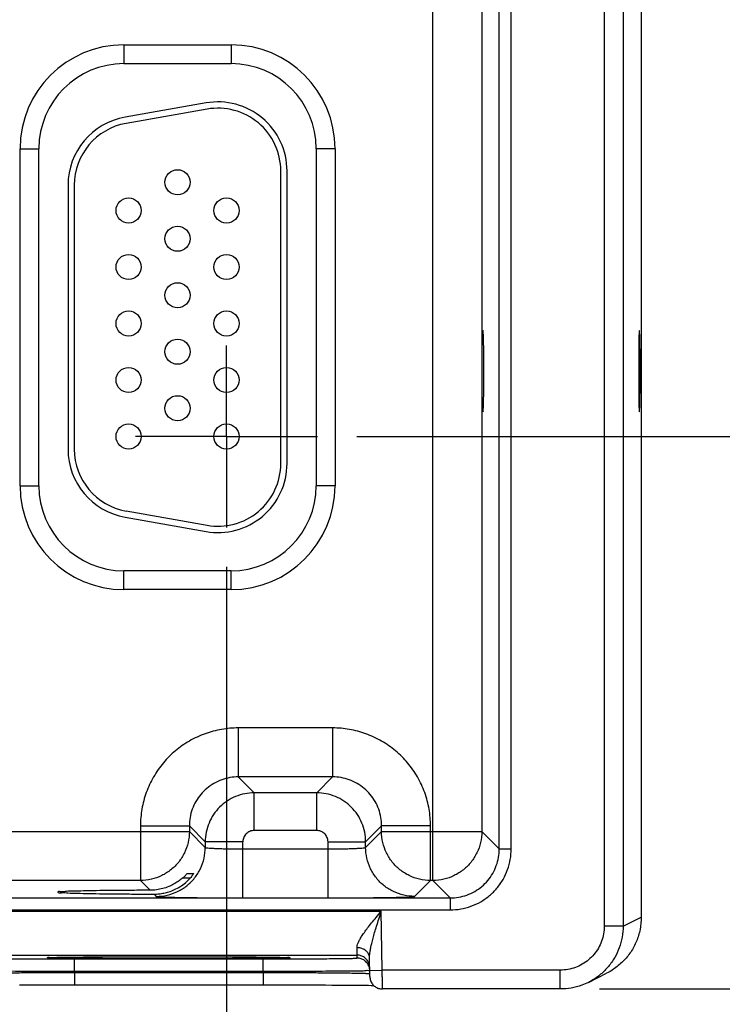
# Model space of a CAD drawing. Header units: inches. Extents: x 0 to 34, y 0 to 22.
# Tile 87 of 94: x 27.9 to 29, y 13.7 to 15.3. Entities that reach past the tile are written whole.
import ezdxf

# ---------------------------------------------------------------- set-up
doc = ezdxf.new("R2010")
doc.units = ezdxf.units.IN
doc.header["$LTSCALE"] = 1.87
doc.header["$MEASUREMENT"] = 0
doc.linetypes.add('CENTER', pattern=[0.6, 0.375, -0.075, 0.075, -0.075])
doc.layers.get('0').update_dxf_attribs({"linetype": 'CONTINUOUS'})
doc.layers.add('DEFAULT_1', color=7, linetype='CENTER')
doc.layers.add('DIMENSIONS', color=7, linetype='CONTINUOUS')
doc.styles.get("Standard").update_dxf_attribs({"font": 'txt', "width": 0.8})
doc.dimstyles.new('DIMSTYLE_2', dxfattribs={"dimtxt": 0.125, "dimasz": 0.18, "dimexe": 0.18, "dimexo": 0.0625, "dimgap": 0.09, "dimtad": 0, "dimtih": 1, "dimtoh": 1, "dimzin": 4, "dimdsep": 46, "dimtxsty": 'STANDARD', "dimblk": '_FILLED', "dimblk1": '_FILLED', "dimblk2": '_FILLED', "dimcen": 0.09, "dimadec": 0, "dimazin": 0, "dimtp": 0.01, "dimtm": 0.01, "dimtfac": 1, "dimtofl": 0, "dimtmove": 0, "dimatfit": 3, "dimldrblk": '_FILLED', "dimfxl": 1, "dimtolj": 1, "dimtzin": 4, "dimarcsym": 0})

# ---------------------------------------------------------------- blocks, each defined once
blk = doc.blocks.new('_FILLED')
at = {"color": 0, "linetype": 'BYBLOCK'}
blk.add_solid([(0, 0), (-1, 0.1736), (-1, -0.1736)], dxfattribs=at)
blk = doc.blocks.new('*D15')
at = {"layer": 'DIMENSIONS', "color": 2, "linetype": 'CONTINUOUS'}
for p, q in [((29.6329, 14.612), (29.6329, 14.972)), ((28.4294, 14.612), (29.7579, 14.612)), ((28.8164, 13.7318), (29.7579, 13.7318)), ((29.6329, 13.7318), (29.6329, 13.3783)), ((29.6329, 13.3783), (29.7504, 13.3783))]:
    blk.add_line(p, q, dxfattribs=at)
at = {"layer": 'DIMENSIONS', "color": 2, "linetype": 'CONTINUOUS', "xscale": 0.18, "yscale": 0.18, "zscale": 0.18}
for p, rotation in [((29.6329, 14.612), 270), ((29.6329, 13.7318), 90)]:
    blk.add_blockref('_FILLED', p, dxfattribs=dict(at, rotation=rotation))
at = {"layer": 'DIMENSIONS', "color": 2, "linetype": 'CONTINUOUS', "width": 0.8}
for s, p in [('[', (30.3379, 13.3158)), (']', (30.9379, 13.3158)), ('.880', (29.8129, 13.3158)), ('22.36', (30.4379, 13.3158))]:
    blk.add_text(s, height=0.125, dxfattribs=at).set_placement(p)
blk = doc.blocks.new('*D16')
at = {"layer": 'DIMENSIONS', "color": 2, "linetype": 'CONTINUOUS'}
for p, q in [((27.2919, 14.4045), (27.2919, 12.8568)), ((28.2219, 14.4045), (28.2219, 12.8568)), ((27.2919, 12.9818), (26.9319, 12.9818)), ((28.2219, 12.9818), (28.5731, 12.9818))]:
    blk.add_line(p, q, dxfattribs=at)
at = {"layer": 'DIMENSIONS', "color": 2, "linetype": 'CONTINUOUS', "xscale": 0.18, "yscale": 0.18, "zscale": 0.18}
blk.add_blockref('_FILLED', (27.2919, 12.9818), dxfattribs=at)
at = {"layer": 'DIMENSIONS', "color": 2, "linetype": 'CONTINUOUS', "xscale": 0.18, "yscale": 0.18, "zscale": 0.18, "rotation": 180}
blk.add_blockref('_FILLED', (28.2219, 12.9818), dxfattribs=at)
at = {"layer": 'DIMENSIONS', "color": 2, "linetype": 'CONTINUOUS', "width": 0.8}
for s, p in [('[', (29.1606, 12.9193)), (']', (29.7606, 12.9193)), ('.930', (28.6356, 12.9193)), ('23.62', (29.2606, 12.9193))]:
    blk.add_text(s, height=0.125, dxfattribs=at).set_placement(p)
blk = doc.blocks.new('*D17')
at = {"layer": 'DIMENSIONS', "color": 2, "linetype": 'CONTINUOUS'}
for p, q in [((28.5329, 15.767), (30.8194, 15.767)), ((30.6944, 15.767), (30.6944, 14.9564)), ((30.6944, 13.7318), (30.6944, 14.7064)), ((28.8164, 13.7318), (30.8194, 13.7318))]:
    blk.add_line(p, q, dxfattribs=at)
at = {"layer": 'DIMENSIONS', "color": 2, "linetype": 'CONTINUOUS', "xscale": 0.18, "yscale": 0.18, "zscale": 0.18}
for p, rotation in [((30.6944, 15.767), 90), ((30.6944, 13.7318), 270)]:
    blk.add_blockref('_FILLED', p, dxfattribs=dict(at, rotation=rotation))
at = {"layer": 'DIMENSIONS', "color": 2, "linetype": 'CONTINUOUS', "width": 0.8}
for s, p in [('[', (30.6569, 14.7689)), (']', (31.2569, 14.7689)), ('2.035', (30.0319, 14.7689)), ('51.69', (30.7569, 14.7689))]:
    blk.add_text(s, height=0.125, dxfattribs=at).set_placement(p)

msp = doc.modelspace()

# ---------------------------------------------------------------- linework, layer by layer
at = {"color": 7, "linetype": 'CONTINUOUS'}
for p, q in [((28.8239, 17.1002), (28.8239, 13.8318)), ((28.8539, 17.1002), (28.8539, 13.8318)), ((28.8829, 17.0858), (28.8829, 13.8462)), ((28.5508, 13.9046), (28.5508, 17.0274)), ((28.6566, 13.9548), (28.6566, 16.9772)), ((28.6756, 13.9548), (28.6756, 16.9772)), ((28.6288, 16.9494), (28.6288, 13.9826)), ((28.0584, 15.236), (28.2294, 15.236)), ((28.0584, 15.236), (28.0584, 15.206)), ((28.2294, 15.236), (28.2294, 15.206)), ((28.0584, 15.206), (28.2294, 15.206)), ((28.1893, 15.1433), (28.0603, 15.1206)), ((28.191, 15.1335), (28.062, 15.1107)), ((27.8929, 15.0705), (27.9229, 15.0705)), ((27.8929, 14.5335), (27.8929, 15.0705)), ((27.9229, 14.5335), (27.9229, 15.0705)), ((28.3949, 15.0705), (28.3649, 15.0705)), ((28.3649, 15.0705), (28.3649, 14.5335)), ((28.3949, 15.0705), (28.3949, 14.5335)), ((28.3084, 14.569), (28.3084, 15.035)), ((28.3184, 14.569), (28.3184, 15.035)), ((27.9694, 15.0123), (27.9694, 14.5917)), ((27.9794, 15.0123), (27.9794, 14.5917)), ((27.8929, 14.5335), (27.9229, 14.5335)), ((28.3949, 14.5335), (28.3649, 14.5335)), ((28.0603, 14.4834), (28.1893, 14.4607)), ((28.062, 14.4933), (28.191, 14.4705)), ((28.2294, 14.398), (28.0584, 14.398)), ((28.0584, 14.368), (28.0584, 14.398)), ((28.2294, 14.368), (28.2294, 14.398)), ((28.2294, 14.368), (28.0584, 14.368)), ((28.3911, 14.1476), (28.2407, 14.1476)), ((28.2407, 14.1476), (28.2407, 14.0696)), ((28.3911, 14.1476), (28.3911, 14.0696)), ((28.3911, 14.0696), (28.2407, 14.0696)), ((28.2407, 14.0696), (28.2661, 14.0443)), ((28.3911, 14.0696), (28.3657, 14.0443)), ((28.3657, 14.0443), (28.2661, 14.0443)), ((28.2661, 13.9843), (28.2661, 14.0443)), ((28.3657, 13.9843), (28.3657, 14.0443)), ((27.539, 13.9826), (28.1628, 13.9826)), ((28.0848, 13.9917), (28.1628, 13.9917)), ((28.0848, 13.9917), (28.0848, 13.9046)), ((28.1628, 13.9917), (28.1881, 13.9663)), ((28.1628, 13.9917), (28.1628, 13.9826)), ((28.1628, 13.9826), (28.1881, 13.9573)), ((28.3657, 13.9843), (28.2661, 13.9843)), ((28.469, 13.9917), (28.4437, 13.9663)), ((28.4437, 13.9573), (28.469, 13.9826)), ((28.547, 13.9917), (28.469, 13.9917)), ((28.469, 13.9826), (28.469, 13.9917)), ((28.469, 13.9826), (28.6288, 13.9826)), ((28.547, 13.9046), (28.547, 13.9917)), ((28.6288, 13.9826), (28.6566, 13.9548)), ((28.2481, 13.9663), (28.1881, 13.9663)), ((28.1881, 13.9663), (28.1881, 13.9573)), ((28.2481, 13.8769), (28.2481, 13.9663)), ((28.3837, 13.9663), (28.4437, 13.9663)), ((28.3837, 13.8769), (28.3837, 13.9663)), ((28.4437, 13.9573), (28.4437, 13.9663)), ((28.2481, 13.9549), (28.3837, 13.9549)), ((28.6566, 13.9548), (28.6756, 13.9548)), ((28.1595, 13.9159), (28.1698, 13.9159)), ((28.0848, 13.9046), (27.617, 13.9046)), ((28.0848, 13.9046), (28.1004, 13.889)), ((28.1638, 13.9081), (28.1515, 13.9081)), ((28.5217, 13.8793), (28.547, 13.9046)), ((28.5508, 13.9046), (28.547, 13.9046)), ((28.5508, 13.9046), (28.5786, 13.8768)), ((28.1065, 13.8829), (28.1101, 13.8793)), ((21.1882, 13.8768), (28.5786, 13.8768)), ((28.2481, 13.8769), (28.3837, 13.8769)), ((28.5786, 13.8768), (28.5786, 13.8578)), ((21.1882, 13.8578), (28.5786, 13.8578)), ((27.7912, 13.8557), (28.4686, 13.8557)), ((28.4702, 13.7618), (28.4686, 13.8557)), ((28.8539, 13.8318), (28.8829, 13.8463)), ((28.8539, 13.8318), (28.8239, 13.8318)), ((27.8297, 13.7857), (28.4301, 13.7857)), ((27.9403, 13.7819), (27.9418, 13.7819)), ((27.9418, 13.7819), (27.9436, 13.782)), ((27.9436, 13.782), (27.9458, 13.782)), ((27.9458, 13.782), (27.9484, 13.7821)), ((27.9484, 13.7821), (27.9515, 13.7822)), ((27.9515, 13.7822), (27.9549, 13.7822)), ((27.9549, 13.7822), (27.9588, 13.7823)), ((27.9588, 13.7823), (27.9631, 13.7824)), ((27.9631, 13.7824), (27.968, 13.7824)), ((27.968, 13.7824), (27.9733, 13.7825)), ((27.9733, 13.7825), (27.9791, 13.7826)), ((27.9791, 13.7826), (27.9854, 13.7826)), ((27.9795, 13.7797), (28.2803, 13.7797)), ((27.9795, 13.76), (27.9795, 13.7797)), ((27.9854, 13.7826), (27.9923, 13.7827)), ((27.9923, 13.7827), (27.9996, 13.7828)), ((27.9996, 13.7828), (28.0075, 13.7828)), ((28.0075, 13.7828), (28.0158, 13.7829)), ((28.0158, 13.7829), (28.0247, 13.7829)), ((28.0247, 13.7829), (28.0341, 13.783)), ((28.0341, 13.783), (28.0439, 13.783)), ((28.0439, 13.783), (28.0542, 13.7831)), ((28.0542, 13.7831), (28.0649, 13.7831)), ((28.0649, 13.7831), (28.076, 13.7831)), ((28.076, 13.7831), (28.0874, 13.7832)), ((28.0874, 13.7832), (28.0992, 13.7832)), ((28.0992, 13.7832), (28.1113, 13.7832)), ((28.1113, 13.7832), (28.1236, 13.7832)), ((28.1236, 13.7832), (28.1382, 13.7832)), ((28.1382, 13.7832), (28.1529, 13.7832)), ((28.1529, 13.7832), (28.1672, 13.7832)), ((28.1672, 13.7832), (28.1811, 13.7831)), ((28.1811, 13.7831), (28.1945, 13.7831)), ((28.1945, 13.7831), (28.2073, 13.7831)), ((28.2073, 13.7831), (28.2196, 13.783)), ((28.2196, 13.783), (28.2311, 13.783)), ((28.2311, 13.783), (28.242, 13.7829)), ((28.242, 13.7829), (28.2521, 13.7828)), ((28.2521, 13.7828), (28.2615, 13.7828)), ((28.2615, 13.7828), (28.2702, 13.7827)), ((28.2702, 13.7827), (28.2781, 13.7826)), ((28.2781, 13.7826), (28.2853, 13.7825)), ((28.2803, 13.76), (28.2803, 13.7797)), ((28.2853, 13.7825), (28.2917, 13.7824)), ((28.2917, 13.7824), (28.2975, 13.7824)), ((28.2975, 13.7824), (28.3025, 13.7823)), ((28.3025, 13.7823), (28.3069, 13.7822)), ((28.3069, 13.7822), (28.3107, 13.7821)), ((28.4302, 13.781), (28.4301, 13.7857)), ((28.4504, 13.7514), (28.4499, 13.7812)), ((27.9795, 13.76), (28.2803, 13.76)), ((27.9795, 13.7581), (27.9795, 13.76)), ((27.9795, 13.7581), (28.2803, 13.7581)), ((27.9795, 13.7581), (27.9795, 13.7384)), ((28.2803, 13.7581), (28.2803, 13.76)), ((28.2803, 13.7581), (28.2803, 13.7384)), ((28.4502, 13.7614), (28.4702, 13.7618)), ((28.7539, 13.7618), (28.4702, 13.7618)), ((28.7539, 13.7318), (28.7539, 13.7618)), ((28.7986, 13.7423), (28.8276, 13.7568)), ((27.8918, 13.7383), (27.9056, 13.7383)), ((27.9056, 13.7383), (27.9203, 13.7384)), ((27.9203, 13.7384), (27.9357, 13.7384)), ((27.9357, 13.7384), (27.9519, 13.7384)), ((27.9519, 13.7384), (27.9686, 13.7384)), ((27.9686, 13.7384), (27.9795, 13.7384)), ((27.9795, 13.7384), (28.2874, 13.7384)), ((28.2874, 13.7384), (28.301, 13.7384)), ((28.301, 13.7384), (28.3143, 13.7384)), ((28.3336, 13.7384), (28.3458, 13.7383)), ((28.3458, 13.7383), (28.3576, 13.7383)), ((28.3576, 13.7383), (28.3689, 13.7383)), ((28.3689, 13.7383), (28.3796, 13.7382)), ((28.3796, 13.7382), (28.3897, 13.7381)), ((28.3897, 13.7381), (28.3992, 13.7381)), ((28.3992, 13.7381), (28.4081, 13.738)), ((28.4081, 13.738), (28.4163, 13.7379)), ((28.4163, 13.7379), (28.424, 13.7379)), ((28.424, 13.7379), (28.431, 13.7378)), ((28.431, 13.7378), (28.4373, 13.7377)), ((28.4373, 13.7377), (28.4431, 13.7376)), ((28.4431, 13.7376), (28.4482, 13.7376)), ((28.4482, 13.7376), (28.4527, 13.7375)), ((28.4527, 13.7375), (28.4568, 13.7374)), ((28.7539, 13.7318), (28.4704, 13.7318))]:
    msp.add_line(p, q, dxfattribs=at)
for points in [[(27.9384, 13.7817), (27.9384, 13.7817), (27.9386, 13.7818), (27.9388, 13.7818), (27.9392, 13.7818), (27.9397, 13.7818), (27.9403, 13.7819)], [(28.3107, 13.7821), (28.3139, 13.782), (28.3153, 13.782), (28.3166, 13.782), (28.3177, 13.7819), (28.3186, 13.7819), (28.3195, 13.7819), (28.3201, 13.7818), (28.3207, 13.7818), (28.3211, 13.7818), (28.3213, 13.7817), (28.3213, 13.7817)], [(28.3143, 13.7384), (28.3272, 13.7384), (28.3336, 13.7384)]]:
    msp.add_lwpolyline(points, dxfattribs=at)
for centre in [(28.1439, 15.017), (28.0659, 14.972), (28.2219, 14.972), (28.1439, 14.927), (28.0659, 14.882), (28.2219, 14.882), (28.1439, 14.837), (28.0659, 14.792), (28.2219, 14.792), (28.1439, 14.747), (28.0659, 14.702), (28.2219, 14.702), (28.1439, 14.657), (28.0659, 14.612), (28.2219, 14.612)]:
    msp.add_circle(centre, 0.02, dxfattribs=at)
for centre, radius, start, end in [((28.0584, 15.0705), 0.1655, 90, 180), ((28.2294, 15.0705), 0.1655, 0, 90), ((28.0584, 15.0705), 0.1355, 90, 180), ((28.2294, 15.0705), 0.1355, 0, 90), ((28.2084, 15.035), 0.11, 0, 100), ((28.2084, 15.035), 0.1, 0, 100), ((28.0794, 15.0123), 0.11, 100, 180), ((28.0794, 15.0123), 0.1, 100, 180), ((28.0794, 14.5917), 0.11, 180, 260), ((28.0794, 14.5917), 0.1, 180, 260), ((28.2084, 14.569), 0.11, 260, 360), ((28.2084, 14.569), 0.1, 260, 360), ((28.0584, 14.5335), 0.1655, 180, 270), ((28.0584, 14.5335), 0.1355, 180, 270), ((28.2294, 14.5335), 0.1355, 270, 360), ((28.2294, 14.5335), 0.1655, 270, 360)]:
    msp.add_arc(centre, radius, start, end, dxfattribs=at)
for points, knots in [([(28.6304, 14.651), (28.6298, 14.651), (28.6307, 14.655), (28.6294, 14.6591), (28.6298, 14.6686), (28.6294, 14.6797), (28.6293, 14.6935), (28.6293, 14.7083), (28.6293, 14.7237), (28.6293, 14.7386), (28.6294, 14.7523), (28.6298, 14.7634), (28.6294, 14.7729), (28.6307, 14.777), (28.6298, 14.781), (28.6304, 14.781)], [0, 0, 0, 0, 0.01466, 0.05753, 0.125803, 0.216331, 0.322555, 0.440053, 0.559947, 0.677445, 0.783669, 0.874197, 0.94247, 0.98534, 1, 1, 1, 1]), ([(28.6304, 14.781), (28.631, 14.781), (28.6301, 14.777), (28.6314, 14.7729), (28.631, 14.7634), (28.6314, 14.7523), (28.6315, 14.7386), (28.6315, 14.7237), (28.6315, 14.7083), (28.6315, 14.6935), (28.6314, 14.6797), (28.631, 14.6686), (28.6314, 14.6591), (28.6301, 14.655), (28.631, 14.651), (28.6304, 14.651)], [0, 0, 0, 0, 0.01466, 0.05753, 0.125803, 0.216331, 0.322555, 0.440053, 0.559947, 0.677445, 0.783669, 0.874197, 0.94247, 0.98534, 1, 1, 1, 1]), ([(28.8799, 14.781), (28.8794, 14.781), (28.8801, 14.7775), (28.879, 14.774), (28.8793, 14.7657), (28.879, 14.7559), (28.8789, 14.7437), (28.8788, 14.7302), (28.8788, 14.716), (28.8788, 14.7018), (28.8789, 14.6883), (28.879, 14.6761), (28.8793, 14.6663), (28.879, 14.658), (28.8801, 14.6545), (28.8794, 14.651), (28.8799, 14.651)], [0, 0, 0, 0, 0.012682, 0.049694, 0.109263, 0.188411, 0.283174, 0.388801, 0.5, 0.611199, 0.716826, 0.811589, 0.890737, 0.950306, 0.987318, 1, 1, 1, 1]), ([(28.8799, 14.651), (28.8805, 14.651), (28.8797, 14.6545), (28.8808, 14.658), (28.8805, 14.6663), (28.8809, 14.6761), (28.8809, 14.6883), (28.881, 14.7018), (28.8811, 14.716), (28.881, 14.7302), (28.8809, 14.7437), (28.8809, 14.7559), (28.8805, 14.7657), (28.8808, 14.774), (28.8797, 14.7775), (28.8805, 14.781), (28.8799, 14.781)], [0, 0, 0, 0, 0.012682, 0.049694, 0.109263, 0.188411, 0.283174, 0.388801, 0.5, 0.611199, 0.716826, 0.811589, 0.890737, 0.950306, 0.987318, 1, 1, 1, 1]), ([(28.2407, 14.1476), (28.2318, 14.1476), (28.2138, 14.1461), (28.1875, 14.1391), (28.1625, 14.1275), (28.14, 14.1118), (28.1207, 14.0925), (28.105, 14.07), (28.0934, 14.0451), (28.0863, 14.0187), (28.0848, 14.0006), (28.0848, 13.9917)], [0, 0, 0, 0, 0.109056, 0.220494, 0.332665, 0.444249, 0.555124, 0.666475, 0.778615, 0.89032, 1, 1, 1, 1]), ([(28.547, 13.9917), (28.547, 14.0006), (28.5455, 14.0186), (28.5385, 14.0449), (28.5269, 14.0699), (28.5112, 14.0924), (28.4919, 14.1117), (28.4694, 14.1274), (28.4445, 14.139), (28.4181, 14.1461), (28.4, 14.1476), (28.3911, 14.1476)], [0, 0, 0, 0, 0.109056, 0.220494, 0.332665, 0.444249, 0.555124, 0.666475, 0.778615, 0.89032, 1, 1, 1, 1]), ([(28.2407, 14.0696), (28.2363, 14.0696), (28.2273, 14.0689), (28.2141, 14.0654), (28.2016, 14.0596), (28.1904, 14.0517), (28.1807, 14.0421), (28.1728, 14.0309), (28.167, 14.0184), (28.1635, 14.0052), (28.1627, 13.9961), (28.1628, 13.9917)], [0, 0, 0, 0, 0.109256, 0.220665, 0.332796, 0.444327, 0.555144, 0.666443, 0.778542, 0.890214, 1, 1, 1, 1]), ([(28.469, 13.9917), (28.469, 13.9961), (28.4683, 14.0051), (28.4648, 14.0183), (28.459, 14.0308), (28.4511, 14.042), (28.4415, 14.0517), (28.4302, 14.0596), (28.4178, 14.0654), (28.4046, 14.0689), (28.3955, 14.0696), (28.3911, 14.0696)], [0, 0, 0, 0, 0.109256, 0.220665, 0.332796, 0.444327, 0.555144, 0.666443, 0.778542, 0.890214, 1, 1, 1, 1]), ([(28.2661, 14.0443), (28.261, 14.0443), (28.2508, 14.0433), (28.2361, 14.0388), (28.2225, 14.0315), (28.2106, 14.0218), (28.2009, 14.0099), (28.1936, 13.9963), (28.1891, 13.9816), (28.1881, 13.9714), (28.1881, 13.9663)], [0, 0, 0, 0, 0.125003, 0.249991, 0.374998, 0.500001, 0.625005, 0.750012, 0.875002, 1, 1, 1, 1]), ([(28.4437, 13.9663), (28.4437, 13.9714), (28.4427, 13.9816), (28.4382, 13.9963), (28.4309, 14.0099), (28.4212, 14.0218), (28.4093, 14.0315), (28.3957, 14.0388), (28.381, 14.0433), (28.3708, 14.0443), (28.3657, 14.0443)], [0, 0, 0, 0, 0.125003, 0.249991, 0.374998, 0.500001, 0.625005, 0.750012, 0.875002, 1, 1, 1, 1]), ([(28.1628, 13.9826), (28.1627, 13.9768), (28.1614, 13.9651), (28.1556, 13.9485), (28.1462, 13.9336), (28.1338, 13.9212), (28.1189, 13.9118), (28.1023, 13.906), (28.0906, 13.9046), (28.0848, 13.9046)], [0, 0, 0, 0, 0.142848, 0.285705, 0.428568, 0.571432, 0.714295, 0.857152, 1, 1, 1, 1]), ([(28.2661, 13.9843), (28.2649, 13.9843), (28.2626, 13.9841), (28.2592, 13.983), (28.256, 13.9814), (28.2533, 13.9791), (28.251, 13.9763), (28.2494, 13.9732), (28.2483, 13.9698), (28.2481, 13.9675), (28.2481, 13.9663)], [0, 0, 0, 0, 0.124596, 0.249701, 0.374872, 0.500068, 0.625207, 0.750304, 0.875361, 1, 1, 1, 1]), ([(28.3837, 13.9663), (28.3837, 13.9675), (28.3834, 13.9698), (28.3824, 13.9732), (28.3807, 13.9764), (28.3785, 13.9791), (28.3757, 13.9814), (28.3726, 13.983), (28.3692, 13.9841), (28.3669, 13.9843), (28.3657, 13.9843)], [0, 0, 0, 0, 0.124596, 0.249701, 0.374872, 0.500068, 0.625207, 0.750304, 0.875361, 1, 1, 1, 1]), ([(28.547, 13.9046), (28.5412, 13.9046), (28.5295, 13.906), (28.5129, 13.9118), (28.498, 13.9212), (28.4855, 13.9336), (28.4762, 13.9485), (28.4704, 13.9651), (28.469, 13.9768), (28.469, 13.9826)], [0, 0, 0, 0, 0.142848, 0.285705, 0.428568, 0.571432, 0.714295, 0.857152, 1, 1, 1, 1]), ([(28.6288, 13.9826), (28.6287, 13.9768), (28.6274, 13.9651), (28.6216, 13.9485), (28.6122, 13.9336), (28.5998, 13.9212), (28.5849, 13.9118), (28.5683, 13.906), (28.5566, 13.9046), (28.5508, 13.9046)], [0, 0, 0, 0, 0.1428, 0.285675, 0.428557, 0.571443, 0.714325, 0.8572, 1, 1, 1, 1]), ([(28.1101, 13.8793), (28.116, 13.8793), (28.1276, 13.8806), (28.1442, 13.8864), (28.1592, 13.8958), (28.1716, 13.9082), (28.181, 13.9231), (28.1868, 13.9398), (28.1881, 13.9514), (28.1881, 13.9573)], [0, 0, 0, 0, 0.142848, 0.285705, 0.428568, 0.571433, 0.714296, 0.857152, 1, 1, 1, 1]), ([(28.1881, 13.9573), (28.1883, 13.9569), (28.1899, 13.9568), (28.1924, 13.9563), (28.197, 13.9561), (28.203, 13.9557), (28.2104, 13.9554), (28.2189, 13.9552), (28.2283, 13.955), (28.2381, 13.9549), (28.2448, 13.9549), (28.2481, 13.9549)], [0, 0, 0, 0, 0.018431, 0.065038, 0.140046, 0.241554, 0.366333, 0.510156, 0.667693, 0.832897, 1, 1, 1, 1]), ([(28.3837, 13.9549), (28.387, 13.9549), (28.3937, 13.9549), (28.4035, 13.955), (28.4129, 13.9552), (28.4214, 13.9554), (28.4288, 13.9557), (28.4348, 13.9561), (28.4394, 13.9563), (28.4419, 13.9568), (28.4435, 13.9569), (28.4437, 13.9573)], [0, 0, 0, 0, 0.167103, 0.332307, 0.489844, 0.633667, 0.758446, 0.859954, 0.934962, 0.981569, 1, 1, 1, 1]), ([(28.5217, 13.8793), (28.5158, 13.8793), (28.5042, 13.8806), (28.4875, 13.8864), (28.4726, 13.8958), (28.4602, 13.9082), (28.4508, 13.9231), (28.445, 13.9398), (28.4437, 13.9514), (28.4437, 13.9573)], [0, 0, 0, 0, 0.142848, 0.285705, 0.428568, 0.571432, 0.714295, 0.857152, 1, 1, 1, 1]), ([(28.5786, 13.8768), (28.5831, 13.8768), (28.5921, 13.8776), (28.6053, 13.8811), (28.6177, 13.8869), (28.629, 13.8948), (28.6386, 13.9044), (28.6465, 13.9157), (28.6523, 13.9281), (28.6558, 13.9413), (28.6566, 13.9504), (28.6566, 13.9548)], [0, 0, 0, 0, 0.109426, 0.220952, 0.333127, 0.44465, 0.555473, 0.667023, 0.779209, 0.890683, 1, 1, 1, 1]), ([(28.5786, 13.8578), (28.5841, 13.8578), (28.5953, 13.8588), (28.6117, 13.8631), (28.6273, 13.8703), (28.6412, 13.8801), (28.6533, 13.8922), (28.6631, 13.9062), (28.6703, 13.9217), (28.6746, 13.9381), (28.6756, 13.9493), (28.6756, 13.9548)], [0, 0, 0, 0, 0.109153, 0.220712, 0.332954, 0.444576, 0.555526, 0.667187, 0.77945, 0.890965, 1, 1, 1, 1]), ([(28.1515, 13.9081), (28.1524, 13.9089), (28.1541, 13.9105), (28.1563, 13.9126), (28.1579, 13.9143), (28.1589, 13.9152), (28.1593, 13.9159), (28.1595, 13.9159)], [0, 0, 0, 0, 0.331731, 0.609234, 0.821941, 0.955737, 1, 1, 1, 1]), ([(28.1698, 13.9159), (28.1699, 13.9159), (28.1692, 13.9151), (28.169, 13.9145), (28.1676, 13.9126), (28.166, 13.9106), (28.1646, 13.909), (28.1638, 13.9081)], [0, 0, 0, 0, 0.034858, 0.158247, 0.366583, 0.651374, 1, 1, 1, 1]), ([(28.1299, 13.8865), (28.133, 13.8875), (28.1393, 13.8899), (28.1482, 13.8947), (28.1565, 13.9008), (28.1615, 13.9056), (28.1638, 13.9081)], [0, 0, 0, 0, 0.243725, 0.492496, 0.745053, 1, 1, 1, 1]), ([(28.1515, 13.9081), (28.1493, 13.9063), (28.1449, 13.9028), (28.1376, 13.8984), (28.1325, 13.896), (28.1299, 13.8949)], [0, 0, 0, 0, 0.332526, 0.665913, 1, 1, 1, 1]), ([(28.1004, 13.889), (28.0908, 13.889), (28.0722, 13.8889), (28.0454, 13.8887), (28.0211, 13.8884), (27.9995, 13.8882), (27.9823, 13.8876), (27.9672, 13.8876), (27.9612, 13.8862), (27.9525, 13.8872), (27.9531, 13.8862)], [0, 0, 0, 0, 0.194793, 0.378141, 0.545811, 0.692236, 0.814101, 0.907509, 0.970155, 1, 1, 1, 1]), ([(27.9531, 13.8862), (27.9532, 13.8861), (27.9549, 13.8844), (27.9609, 13.8859), (27.9707, 13.8842), (27.9853, 13.8844), (28.0038, 13.8837), (28.0259, 13.8835), (28.0509, 13.8832), (28.0781, 13.883), (28.0968, 13.883), (28.1065, 13.8829)], [0, 0, 0, 0, 0.00503, 0.040548, 0.106928, 0.202444, 0.324432, 0.469396, 0.633596, 0.811985, 1, 1, 1, 1]), ([(28.1299, 13.8949), (28.1268, 13.8936), (28.1203, 13.8915), (28.1104, 13.8895), (28.1037, 13.8891), (28.1004, 13.889)], [0, 0, 0, 0, 0.335817, 0.668325, 1, 1, 1, 1]), ([(28.1065, 13.8829), (28.1091, 13.8829), (28.1144, 13.8832), (28.1222, 13.8844), (28.1274, 13.8857), (28.1299, 13.8865)], [0, 0, 0, 0, 0.333098, 0.66578, 1, 1, 1, 1]), ([(28.1101, 13.8793), (28.1107, 13.8787), (28.1141, 13.8791), (28.12, 13.8781), (28.1305, 13.8781), (28.1443, 13.8777), (28.1614, 13.8774), (28.181, 13.8772), (28.2025, 13.877), (28.2251, 13.8769), (28.2404, 13.8769), (28.2481, 13.8769)], [0, 0, 0, 0, 0.017438, 0.063769, 0.138734, 0.240343, 0.365323, 0.509417, 0.667269, 0.832815, 1, 1, 1, 1]), ([(28.3837, 13.8769), (28.3914, 13.8769), (28.4067, 13.8769), (28.4293, 13.877), (28.4508, 13.8772), (28.4704, 13.8774), (28.4875, 13.8777), (28.5013, 13.8781), (28.5117, 13.8781), (28.5177, 13.8791), (28.5211, 13.8787), (28.5217, 13.8793)], [0, 0, 0, 0, 0.167185, 0.332731, 0.490583, 0.634677, 0.759657, 0.861266, 0.936231, 0.982562, 1, 1, 1, 1]), ([(28.4299, 13.7975), (28.4298, 13.7986), (28.4302, 13.8013), (28.4317, 13.8055), (28.4341, 13.8103), (28.4374, 13.8159), (28.4418, 13.8223), (28.4471, 13.8294), (28.4534, 13.8373), (28.4607, 13.8462), (28.4658, 13.8524), (28.4686, 13.8557)], [0, 0, 0, 0, 0.049761, 0.111651, 0.1879, 0.280131, 0.38878, 0.514121, 0.65719, 0.819047, 1, 1, 1, 1]), ([(28.4499, 13.7812), (28.4498, 13.7827), (28.45, 13.786), (28.4506, 13.7913), (28.4518, 13.7976), (28.4534, 13.8047), (28.4555, 13.8129), (28.4581, 13.822), (28.4612, 13.8322), (28.4647, 13.8435), (28.4672, 13.8515), (28.4686, 13.8557)], [0, 0, 0, 0, 0.058319, 0.128067, 0.210148, 0.305555, 0.414463, 0.537163, 0.674847, 0.828845, 1, 1, 1, 1]), ([(28.8829, 13.8463), (28.8829, 13.8397), (28.8816, 13.8266), (28.8759, 13.8077), (28.8666, 13.7903), (28.8541, 13.7751), (28.8406, 13.7641), (28.8313, 13.7587), (28.8276, 13.7568)], [0, 0, 0, 0, 0.177448, 0.354779, 0.532124, 0.709477, 0.886833, 1, 1, 1, 1]), ([(28.8239, 13.8318), (28.8239, 13.8277), (28.8232, 13.8196), (28.8201, 13.8077), (28.8149, 13.7966), (28.8078, 13.7866), (28.7991, 13.7779), (28.7891, 13.7708), (28.778, 13.7656), (28.7661, 13.7625), (28.758, 13.7618), (28.7539, 13.7618)], [0, 0, 0, 0, 0.110838, 0.221972, 0.333156, 0.444347, 0.555572, 0.666777, 0.77798, 0.889135, 1, 1, 1, 1]), ([(28.8539, 13.8318), (28.8539, 13.826), (28.8529, 13.8143), (28.8484, 13.7974), (28.841, 13.7815), (28.8309, 13.7672), (28.8185, 13.7548), (28.8073, 13.7469), (28.8004, 13.7432), (28.7986, 13.7423)], [0, 0, 0, 0, 0.157643, 0.315248, 0.472901, 0.630538, 0.788198, 0.945841, 1, 1, 1, 1]), ([(28.4301, 13.7857), (28.4301, 13.7859), (28.4301, 13.7868), (28.4301, 13.789), (28.43, 13.7927), (28.4299, 13.7957), (28.4299, 13.7975)], [0, 0, 0, 0, 0.058844, 0.23907, 0.554427, 1, 1, 1, 1]), ([(28.4499, 13.7812), (28.4498, 13.7829), (28.4491, 13.7864), (28.4461, 13.7911), (28.4416, 13.7947), (28.436, 13.797), (28.4319, 13.7975), (28.4299, 13.7975)], [0, 0, 0, 0, 0.182333, 0.371722, 0.572047, 0.782837, 1, 1, 1, 1]), ([(27.8296, 13.781), (27.8296, 13.7804), (27.8335, 13.7814), (27.8375, 13.7801), (27.8472, 13.7806), (27.8591, 13.7801), (27.8744, 13.7801), (27.8922, 13.7799), (27.9122, 13.7798), (27.9279, 13.7798), (27.9368, 13.7797), (27.9384, 13.7797)], [0, 0, 0, 0, 0.016686, 0.066744, 0.14947, 0.262825, 0.403774, 0.568912, 0.754319, 0.954914, 1, 1, 1, 1]), ([(27.9429, 13.7811), (27.9408, 13.7807), (27.9385, 13.78), (27.9355, 13.7827), (27.9387, 13.7823), (27.9413, 13.782)], [0, 0, 0, 0, 0.527175, 0.565325, 1, 1, 1, 1]), ([(27.9384, 13.7797), (27.9444, 13.7797), (27.9581, 13.7797), (27.9718, 13.7797), (27.9795, 13.7797)], [0, 0, 0, 0, 0.436404, 1, 1, 1, 1]), ([(27.942, 13.7819), (27.9475, 13.7813), (27.9529, 13.7827), (27.9702, 13.7823), (27.9889, 13.7828), (28.0109, 13.7828), (28.0334, 13.783), (28.0556, 13.7831), (28.0766, 13.7831), (28.0959, 13.7832), (28.1126, 13.7832), (28.1229, 13.7832), (28.1272, 13.7832)], [0, 0, 0, 0, 0.057379, 0.142046, 0.249569, 0.370752, 0.49503, 0.615769, 0.729562, 0.834371, 0.929327, 1, 1, 1, 1]), ([(28.1299, 13.7798), (28.1248, 13.7798), (28.1139, 13.7798), (28.0967, 13.7799), (28.0778, 13.7799), (28.0572, 13.7799), (28.0354, 13.78), (28.0131, 13.7802), (27.9912, 13.7803), (27.9717, 13.7807), (27.9556, 13.7803), (27.9469, 13.7817), (27.9429, 13.7811)], [0, 0, 0, 0, 0.082367, 0.174279, 0.27583, 0.386303, 0.503888, 0.625442, 0.745169, 0.853299, 0.939995, 1, 1, 1, 1]), ([(28.3178, 13.7811), (28.3123, 13.7818), (28.3068, 13.7803), (28.2894, 13.7808), (28.2708, 13.7803), (28.2487, 13.7802), (28.2262, 13.78), (28.2041, 13.78), (28.1831, 13.7799), (28.1638, 13.7799), (28.1462, 13.7798), (28.1351, 13.7798), (28.1299, 13.7798)], [0, 0, 0, 0, 0.056808, 0.140494, 0.246635, 0.366125, 0.48857, 0.607481, 0.719523, 0.822709, 0.9162, 1, 1, 1, 1]), ([(28.1328, 13.7832), (28.137, 13.7832), (28.1469, 13.7832), (28.1631, 13.7832), (28.1821, 13.7832), (28.2027, 13.7831), (28.2245, 13.783), (28.2469, 13.7829), (28.2687, 13.7828), (28.2882, 13.7823), (28.3043, 13.7828), (28.3129, 13.7813), (28.317, 13.782)], [0, 0, 0, 0, 0.067944, 0.161405, 0.264672, 0.377006, 0.496548, 0.620086, 0.741694, 0.851413, 0.939278, 1, 1, 1, 1]), ([(28.2803, 13.7797), (28.288, 13.7797), (28.3017, 13.7797), (28.3154, 13.7797), (28.3213, 13.7797)], [0, 0, 0, 0, 0.564086, 1, 1, 1, 1]), ([(28.3214, 13.7824), (28.3219, 13.7823), (28.3225, 13.782), (28.3243, 13.7801), (28.3205, 13.7808), (28.3178, 13.7811)], [0, 0, 0, 0, 0.216044, 0.270421, 1, 1, 1, 1]), ([(28.3213, 13.7797), (28.323, 13.7797), (28.3319, 13.7798), (28.3476, 13.7798), (28.3676, 13.7799), (28.3854, 13.7801), (28.4007, 13.7801), (28.4126, 13.7806), (28.4223, 13.7801), (28.4263, 13.7814), (28.4302, 13.7804), (28.4302, 13.781)], [0, 0, 0, 0, 0.045392, 0.245909, 0.431256, 0.596344, 0.737244, 0.850562, 0.933267, 0.983317, 1, 1, 1, 1]), ([(28.4462, 13.7776), (28.445, 13.7792), (28.442, 13.7822), (28.4363, 13.785), (28.4322, 13.7857), (28.4301, 13.7857)], [0, 0, 0, 0, 0.33333, 0.666664, 1, 1, 1, 1]), ([(28.4441, 13.7753), (28.4434, 13.776), (28.4411, 13.778), (28.4364, 13.7803), (28.4323, 13.781), (28.4302, 13.781)], [0, 0, 0, 0, 0.192814, 0.596406, 1, 1, 1, 1]), ([(28.4502, 13.7613), (28.4502, 13.7634), (28.4495, 13.7675), (28.447, 13.7722), (28.4449, 13.7746), (28.4441, 13.7753)], [0, 0, 0, 0, 0.396469, 0.792941, 1, 1, 1, 1]), ([(28.4501, 13.766), (28.4501, 13.7681), (28.4494, 13.7722), (28.4474, 13.7759), (28.4462, 13.7776)], [0, 0, 0, 0, 0.499998, 1, 1, 1, 1]), ([(27.8095, 13.7564), (27.8095, 13.757), (27.8134, 13.756), (27.8177, 13.7574), (27.8287, 13.7568), (27.8424, 13.7574), (27.8603, 13.7575), (27.8812, 13.7577), (27.9048, 13.7578), (27.9299, 13.7579), (27.955, 13.758), (27.9715, 13.7581), (27.9795, 13.7581)], [0, 0, 0, 0, 0.00986, 0.043188, 0.102906, 0.187561, 0.292554, 0.416149, 0.557269, 0.708555, 0.859733, 1, 1, 1, 1]), ([(27.8096, 13.7613), (27.8096, 13.7606), (27.814, 13.762), (27.8185, 13.7605), (27.8296, 13.7611), (27.843, 13.7606), (27.8604, 13.7606), (27.8806, 13.7604), (27.9032, 13.7603), (27.9277, 13.7602), (27.9534, 13.7601), (27.9708, 13.76), (27.9795, 13.76)], [0, 0, 0, 0, 0.012116, 0.048467, 0.108519, 0.190782, 0.293053, 0.412868, 0.54739, 0.692939, 0.845248, 1, 1, 1, 1]), ([(28.2803, 13.76), (28.289, 13.76), (28.3064, 13.7601), (28.3321, 13.7602), (28.3565, 13.7603), (28.3792, 13.7604), (28.3994, 13.7606), (28.4168, 13.7606), (28.4302, 13.7611), (28.4413, 13.7605), (28.4458, 13.762), (28.4502, 13.7606), (28.4502, 13.7613)], [0, 0, 0, 0, 0.15472, 0.307009, 0.452553, 0.587082, 0.706905, 0.809183, 0.891455, 0.951518, 0.98788, 1, 1, 1, 1]), ([(28.2803, 13.7581), (28.2882, 13.7581), (28.3047, 13.758), (28.3298, 13.7579), (28.3549, 13.7578), (28.3785, 13.7577), (28.3994, 13.7575), (28.4173, 13.7574), (28.4311, 13.7568), (28.4421, 13.7574), (28.4464, 13.756), (28.4503, 13.757), (28.4503, 13.7564)], [0, 0, 0, 0, 0.139895, 0.290846, 0.442073, 0.583268, 0.706953, 0.812018, 0.896767, 0.956628, 0.990087, 1, 1, 1, 1]), ([(28.4704, 13.7318), (28.4704, 13.7315), (28.4704, 13.7337), (28.4704, 13.7347), (28.4703, 13.7388), (28.4703, 13.7432), (28.4703, 13.7489), (28.4702, 13.7552), (28.4702, 13.7595), (28.4702, 13.7618)], [0, 0, 0, 0, 0.023346, 0.096275, 0.215056, 0.373525, 0.563785, 0.776361, 1, 1, 1, 1]), ([(28.4504, 13.7514), (28.4504, 13.7494), (28.4511, 13.7452), (28.4541, 13.7396), (28.4586, 13.7352), (28.4642, 13.7324), (28.4683, 13.7318), (28.4704, 13.7318)], [0, 0, 0, 0, 0.199995, 0.399992, 0.599992, 0.799995, 1, 1, 1, 1]), ([(28.7986, 13.7423), (28.7952, 13.7406), (28.7864, 13.7368), (28.7714, 13.7328), (28.7597, 13.7318), (28.7539, 13.7318)], [0, 0, 0, 0, 0.247155, 0.623525, 1, 1, 1, 1])]:
    msp.add_open_spline(points, degree=3, knots=knots, dxfattribs=at)
for points in [[(27.9413, 13.782), (27.9415, 13.782), (27.9418, 13.782), (27.942, 13.7819)], [(28.1272, 13.7832), (28.1281, 13.7832), (28.129, 13.7832), (28.1299, 13.7832)], [(28.1299, 13.7832), (28.1309, 13.7832), (28.1318, 13.7832), (28.1328, 13.7832)], [(28.317, 13.782), (28.3185, 13.7822), (28.3201, 13.7827), (28.3214, 13.7824)]]:
    msp.add_open_spline(points, degree=3, dxfattribs=at)
at = {"layer": 'DEFAULT_1', "color": 7, "linetype": 'CENTER'}
for q in [(28.2219, 14.757), (28.0769, 14.612), (28.3669, 14.612), (28.2219, 14.467)]:
    msp.add_line((28.2219, 14.612), q, dxfattribs=at)

# ---------------------------------------------------------------- dimensions: what is measured, and where the dimension line sits
at = {"layer": 'DIMENSIONS', "color": 2, "linetype": 'CONTINUOUS'}
for base, p1, p2, angle, picture, middle in [((30.6944, 13.7318), (28.5329, 15.767), (28.8164, 13.7318), 270, '*D17', (30.6944, 14.8314)), ((29.6329, 14.612), (28.8164, 13.7318), (28.4294, 14.612), 90, '*D15', (30.4254, 13.3783)), ((27.2919, 12.9818), (28.2219, 14.4045), (27.2919, 14.4045), 180, '*D16', (29.2481, 12.9818))]:
    dim = msp.add_linear_dim(base=base, p1=p1, p2=p2, angle=angle, dimstyle='DIMSTYLE_2', dxfattribs=at)
    dim.commit()
    dim.dimension.update_dxf_attribs({"geometry": picture, "text_midpoint": middle, "dimtype": 160})

doc.saveas('drawing.dxf')
